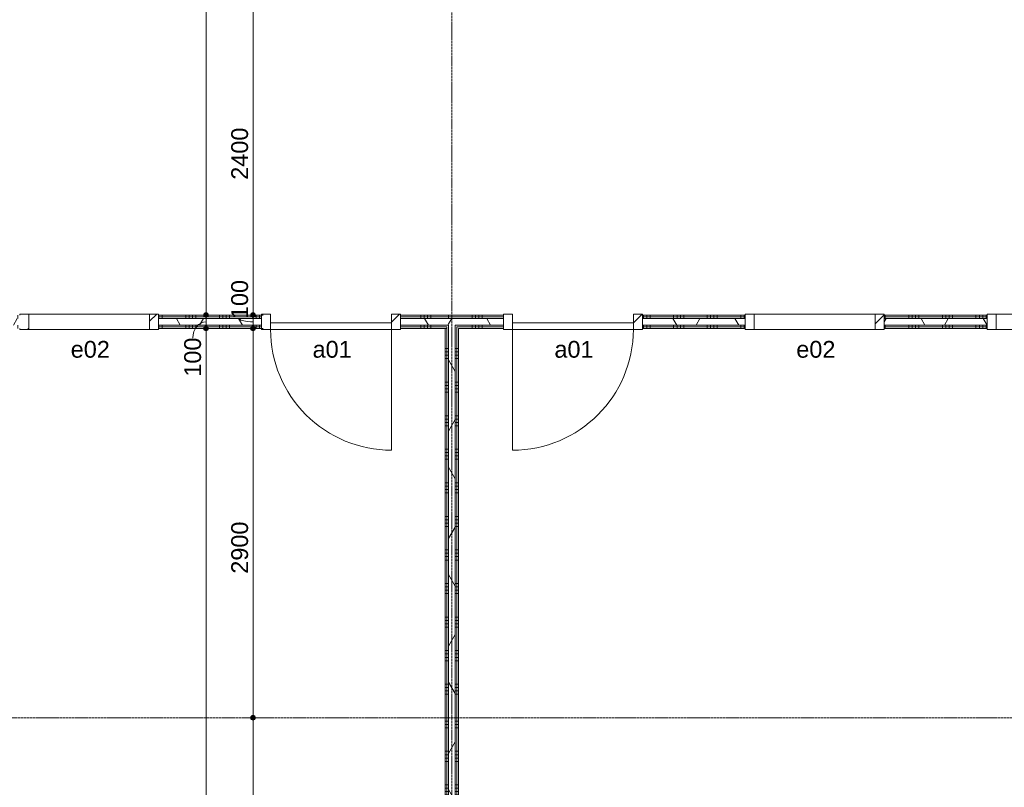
# Model space of a CAD drawing. Header units: millimetres. Extents: x 24475 to 74671, y -6152 to 32037.
# Tile 13 of 36: x 41943 to 49271, y 10282 to 16000. Entities that reach past the tile are written whole.
import ezdxf

# ---------------------------------------------------------------- set-up
doc = ezdxf.new("R2010")
doc.units = ezdxf.units.MM
doc.linetypes.add('stramien', pattern=[22.225, 12.7, -3.175, 3.175, -3.175])
doc.layers.add('00_Algemeen', color=7, linetype='Continuous', lineweight=9, true_color=0x00a600)
for name, color, linetype, lineweight in [('00_Algemeen-50', 7, 'Continuous', 9), ('22_Metselwerk', 7, 'Continuous', 18), ('30_Kozijnen-ramen-deuren', 7, 'Continuous', 9)]:
    doc.layers.add(name, color=color, linetype=linetype, lineweight=lineweight)
doc.styles.add('Arial_1', font='arial.ttf', dxfattribs={"height": 125})
doc.dimstyles.new('00_AEE_maatvoering_2_5mm', dxfattribs={"dimscale": 304.8, "dimtxt": 127.532425, "dimasz": 0.459318, "dimexe": 0.246063, "dimexo": 0.0625, "dimgap": 0, "dimtad": 1, "dimdec": 0, "dimzin": 0, "dimdsep": 46, "dimtxsty": 'Arial_1', "dimblk1": 'DOTSMALL', "dimblk2": 'DOTSMALL', "dimsah": 1, "dimcen": 0.09, "dimdle": 0.246063, "dimazin": 0, "dimtfac": 1, "dimtdec": 4, "dimtix": 1, "dimtmove": 0, "dimatfit": 3, "dimfxl": 0.246063, "dimfxlon": 1, "dimtvp": 1, "dimtolj": 1, "dimtzin": 0, "dimarcsym": 2})
doc.dimstyles.new('00_AEE_maatvoering_2_5mm_1', dxfattribs={"dimscale": 304.8, "dimtxt": 127.532425, "dimasz": 0.459318, "dimexe": 0.246063, "dimexo": 0.0625, "dimgap": 0, "dimtad": 1, "dimdec": 0, "dimzin": 0, "dimdsep": 46, "dimtxsty": 'Arial_1', "dimblk1": 'DOTSMALL', "dimblk2": 'DOTSMALL', "dimsah": 1, "dimcen": 0.09, "dimdle": 0.246063, "dimazin": 0, "dimtfac": 1, "dimtdec": 4, "dimtix": 1, "dimtmove": 1, "dimatfit": 3, "dimfxl": 0.246063, "dimfxlon": 1, "dimtvp": 1, "dimtolj": 1, "dimtzin": 0, "dimarcsym": 2})
doc.dimstyles.new('00_AEE_maatvoering_2_5mm_2', dxfattribs={"dimscale": 304.8, "dimtxt": 127.532425, "dimasz": 0.459318, "dimexe": 0.246063, "dimexo": 0.0625, "dimgap": 0, "dimtad": 1, "dimdec": 0, "dimzin": 0, "dimdsep": 46, "dimtxsty": 'Arial_1', "dimblk1": 'DOTSMALL', "dimblk2": 'DOTSMALL', "dimsah": 1, "dimcen": 0.09, "dimdle": 0.246063, "dimazin": 0, "dimtfac": 1, "dimtdec": 4, "dimtix": 1, "dimtmove": 2, "dimatfit": 3, "dimfxl": 0.246063, "dimfxlon": 1, "dimtvp": 1, "dimtolj": 1, "dimtzin": 0, "dimarcsym": 2})
pattern_1 = [(90, (53309.98, 13700), (-250, -8e-13), []), (90, (53334.98, 13700), (-250, -8e-13), []), (90, (53359.98, 13700), (-250, -8e-13), []), (90, (53384.98, 13700), (-250, -8e-13), [])]
pattern_2 = [(60, (-3440.02, 0), (-346.4102, 200), []), (120, (-3440.02, 0), (-346.4102, -200), [])]
pattern_3 = [(360, (45109.98, 9550), (3e-13, 250), []), (360, (45109.98, 9525), (3e-13, 250), []), (360, (45109.98, 9500), (3e-13, 250), []), (360, (45109.98, 9475), (3e-13, 250), [])]
pattern_4 = [(90, (42428.73, 13700), (-250, -9e-13), []), (90, (42453.73, 13700), (-250, -9e-13), []), (90, (42478.73, 13700), (-250, -9e-13), []), (90, (42503.73, 13700), (-250, -9e-13), [])]

# ---------------------------------------------------------------- blocks, each defined once
blk = doc.blocks.new('32_AEE_VO_FIX_Binnendeuren - D_900x2300_Dicht Paneel lariks-7963115-02 tweede verdieping - D')
at = {"layer": '30_Kozijnen-ramen-deuren', "true_color": 0xc0c0c0}
h = blk.add_hatch(dxfattribs=at)
h.set_pattern_fill('FP_32', color=9, style=0, pattern_type=2)
h.set_pattern_definition([(225, (47700, 13750), (106.066, -106.066), [])])
h.paths.add_polyline_path([(-517, 57), (-517, -57), (-450, -57), (-450, 57)])
h.paths.add_polyline_path([(517, 57), (450, 57), (450, -57), (517, -57), (517, 50)])
at = {"layer": '30_Kozijnen-ramen-deuren'}
for p, q in [((-450, 57), (-517, 57)), ((-517, 57), (-517, 50)), ((450, 57), (-450, 57)), ((-450, 57), (-450, 7)), ((-450, -57), (-450, 57)), ((-450, 7), (450, 7)), ((450, 7), (450, 57)), ((450, 57), (450, -57)), ((517, 57), (450, 57)), ((517, 50), (517, 57)), ((-517, -50), (-517, -57)), ((-517, -57), (-450, -57)), ((450, -57), (517, -57)), ((517, -57), (517, -50))]:
    blk.add_line(p, q, dxfattribs=at)
blk = doc.blocks.new('32_AEE_VO_FIX_Binnendeuren - D_900x2300_Dicht Paneel lariks-7963114-02 tweede verdieping - D')
at = {"layer": '30_Kozijnen-ramen-deuren', "true_color": 0xc0c0c0}
h = blk.add_hatch(dxfattribs=at)
h.set_pattern_fill('FP_33', color=9, style=0, pattern_type=2)
h.set_pattern_definition([(45, (-49500, -13750), (-106.066, 106.066), [])])
h.paths.add_polyline_path([(-517, -57), (-450, -57), (-450, 57), (-517, 57), (-517, -50)])
h.paths.add_polyline_path([(517, -57), (517, 57), (450, 57), (450, -57)])
at = {"layer": '30_Kozijnen-ramen-deuren'}
for p, q in [((-517, 57), (-450, 57)), ((-517, 50), (-517, 57)), ((-450, 57), (-450, -57)), ((450, 57), (517, 57)), ((450, -57), (450, 57)), ((517, 57), (517, 50)), ((-517, -57), (-517, -50)), ((-450, -57), (-517, -57)), ((-450, -7), (450, -7)), ((-450, -57), (-450, -7)), ((450, -57), (-450, -57)), ((450, -7), (450, -57)), ((517, -57), (450, -57)), ((517, -50), (517, -57))]:
    blk.add_line(p, q, dxfattribs=at)
blk = doc.blocks.new('32_AEE_VO_FIX_Binnenramen - R_b1034xh2367_Vast lariks-V10-02 tweede verdieping - D')
at = {"layer": '30_Kozijnen-ramen-deuren', "true_color": 0xc0c0c0}
h = blk.add_hatch(dxfattribs=at)
h.set_pattern_fill('FP_49', color=9, style=0, pattern_type=2)
h.set_pattern_definition([(225, (53100, 13750), (106.066, -106.066), [])])
h.paths.add_polyline_path([(-517, 57), (-517, -57), (-450, -57), (-450, 57)])
h.paths.add_polyline_path([(450, 57), (450, -57), (517, -57), (517, 57)])
at = {"layer": '30_Kozijnen-ramen-deuren'}
for p, q in [((-450, 57), (-517, 57)), ((-517, 57), (-517, 50)), ((-450, -57), (-450, 57)), ((-450, 57), (450, 57)), ((517, 57), (450, 57)), ((450, 57), (450, -57)), ((517, 50), (517, 57)), ((-517, -50), (-517, -57)), ((-517, -57), (-450, -57)), ((-450, -57), (450, -57)), ((450, -57), (517, -57)), ((517, -57), (517, -50))]:
    blk.add_line(p, q, dxfattribs=at)
blk = doc.blocks.new('32_AEE_VO_FIX_Binnenramen - R_b1034xh2367_Vast lariks dicht-V11-02 tweede verdieping - D')
at = {"layer": '30_Kozijnen-ramen-deuren', "true_color": 0xc0c0c0}
h = blk.add_hatch(dxfattribs=at)
h.set_pattern_fill('FP_50', color=9, style=0, pattern_type=2)
h.set_pattern_definition([(45, (-51300, -13750), (-106.066, 106.066), [])])
h.paths.add_polyline_path([(517, -57), (517, 57), (450, 57), (450, -57)])
h.paths.add_polyline_path([(-517, -57), (-450, -57), (-450, 57), (-517, 57), (-517, -50)])
at = {"layer": '30_Kozijnen-ramen-deuren'}
for p, q in [((-517, 57), (-450, 57)), ((-517, 50), (-517, 57)), ((-450, 57), (-450, -57)), ((-450, 57), (450, 57)), ((450, 57), (517, 57)), ((450, -57), (450, 57)), ((517, 57), (517, 50)), ((-517, -57), (-517, -50)), ((-450, -57), (-517, -57)), ((-450, -57), (450, -57)), ((517, -57), (450, -57)), ((517, -50), (517, -57))]:
    blk.add_line(p, q, dxfattribs=at)
blk = doc.blocks.new('32_AEE_VO_FIX_Binnenramen - R_b1034xh2367_Vast lariks dicht-V13-02 tweede verdieping - D')
at = {"layer": '30_Kozijnen-ramen-deuren', "true_color": 0xc0c0c0}
h = blk.add_hatch(dxfattribs=at)
h.set_pattern_fill('FP_52', color=9, style=0, pattern_type=2)
h.set_pattern_definition([(225, (45900, 13750), (106.066, -106.066), [])])
h.paths.add_polyline_path([(-450, 57), (-517, 57), (-517, -57), (-450, -57), (-450, 50)])
h.paths.add_polyline_path([(450, 57), (450, -57), (517, -57), (517, 57)])
at = {"layer": '30_Kozijnen-ramen-deuren'}
for p, q in [((-450, 57), (-517, 57)), ((-517, 57), (-517, 50)), ((-450, -57), (-450, 57)), ((-450, 57), (450, 57)), ((517, 57), (450, 57)), ((450, 57), (450, -57)), ((517, 50), (517, 57)), ((-517, -50), (-517, -57)), ((-517, -57), (-450, -57)), ((-450, -57), (450, -57)), ((450, -57), (517, -57)), ((517, -57), (517, -50))]:
    blk.add_line(p, q, dxfattribs=at)
blk = doc.blocks.new('30_AEE_VO_draairichting - 30_AEE_VO_draairichting-8193168-02 tweede verdieping - D')
at = {"layer": '30_Kozijnen-ramen-deuren'}
blk.add_line((-450, -900), (-450, 0), dxfattribs=at)
blk.add_arc((-450, 0), 900, 270, 0, dxfattribs=at)
blk = doc.blocks.new('30_AEE_VO_draairichting - 30_AEE_VO_draairichting-8193140-02 tweede verdieping - D')
at = {"layer": '30_Kozijnen-ramen-deuren'}
blk.add_line((-450, 900), (-450, 0), dxfattribs=at)
blk.add_arc((-450, 0), 900, 360, 90, dxfattribs=at)
blk = doc.blocks.new('DIMBLOCK129-02 tweede verdieping - D')
at = {"layer": '00_Algemeen-50', "transparency": 16777216}
h = blk.add_hatch(color=256, dxfattribs=at)
edge = h.paths.add_edge_path()
edge.add_arc((43329.6, 13700), 17.5, 0, 360)
h = blk.add_hatch(color=256, dxfattribs=at)
edge = h.paths.add_edge_path()
edge.add_arc((43329.6, 5270), 17.5, 0, 360)
for p, q in [((43329.6, 13700), (43254.6, 13700)), ((43329.6, 5195), (43329.6, 13700)), ((43329.6, 13700), (43404.6, 13700)), ((43329.6, 5270), (43254.6, 5270)), ((43329.6, 5270), (43404.6, 5270))]:
    blk.add_line(p, q, dxfattribs=at)
for centre in [(43329.6, 13700), (43329.6, 5270)]:
    blk.add_circle(centre, 17.5, dxfattribs=at)
at = {"layer": '00_Algemeen-50', "color": 0, "transparency": 16777216, "insert": (43167.4, 9292.7), "char_height": 125, "width": 461.471, "attachment_point": 1, "rotation": 90, "line_spacing_factor": 0.941778, "style": 'Arial_1'}
blk.add_mtext('8430', dxfattribs=at)
blk = doc.blocks.new('_DotSmall')
at = {"color": 0, "linetype": 'ByBlock', "const_width": 0.5}
blk.add_lwpolyline([(-0.0625, 0, 1), (0.0625, 0, 1)], format="xyb", close=True, dxfattribs=at)
blk = doc.blocks.new('DIMBLOCK130-02 tweede verdieping - D')
at = {"layer": '00_Algemeen-50', "transparency": 16777216}
h = blk.add_hatch(color=256, dxfattribs=at)
edge = h.paths.add_edge_path()
edge.add_arc((43329.6, 13800), 17.5, 0, 360)
h = blk.add_hatch(color=256, dxfattribs=at)
edge = h.paths.add_edge_path()
edge.add_arc((43329.6, 13700), 17.5, 0, 360)
for p, q in [((43329.6, 13800), (43254.6, 13800)), ((43329.6, 13700), (43329.6, 13800)), ((43329.6, 13800), (43404.6, 13800)), ((43329.6, 13700), (43254.6, 13700)), ((43329.6, 13700), (43404.6, 13700))]:
    blk.add_line(p, q, dxfattribs=at)
for centre in [(43329.6, 13800), (43329.6, 13700)]:
    blk.add_circle(centre, 17.5, dxfattribs=at)
blk.add_ellipse((43329.6, 13629.2), major_axis=(0, 120.8), ratio=0.812193, start_param=0, end_param=1.570796, dxfattribs=at)
at = {"layer": '00_Algemeen-50', "color": 0, "transparency": 16777216, "insert": (43167.4, 13340.8), "char_height": 125, "width": 346.103, "attachment_point": 1, "rotation": 90, "line_spacing_factor": 0.941778, "style": 'Arial_1'}
blk.add_mtext('100', dxfattribs=at)
blk = doc.blocks.new('DIMBLOCK131-02 tweede verdieping - D')
at = {"layer": '00_Algemeen-50', "transparency": 16777216}
h = blk.add_hatch(color=256, dxfattribs=at)
edge = h.paths.add_edge_path()
edge.add_arc((43329.6, 21550), 17.5, 0, 360)
h = blk.add_hatch(color=256, dxfattribs=at)
edge = h.paths.add_edge_path()
edge.add_arc((43329.6, 13800), 17.5, 0, 360)
for p, q in [((43329.6, 21550), (43254.6, 21550)), ((43329.6, 13800), (43329.6, 21550)), ((43329.6, 21550), (43404.6, 21550)), ((43329.6, 13800), (43254.6, 13800)), ((43329.6, 13800), (43404.6, 13800))]:
    blk.add_line(p, q, dxfattribs=at)
for centre in [(43329.6, 21550), (43329.6, 13800)]:
    blk.add_circle(centre, 17.5, dxfattribs=at)
at = {"layer": '00_Algemeen-50', "color": 0, "transparency": 16777216, "insert": (43167.4, 17482.7), "char_height": 125, "width": 461.471, "attachment_point": 1, "rotation": 90, "line_spacing_factor": 0.941778, "style": 'Arial_1'}
blk.add_mtext('7750', dxfattribs=at)
blk = doc.blocks.new('DIMBLOCK135-02 tweede verdieping - D')
at = {"layer": '00_Algemeen-50', "transparency": 16777216}
h = blk.add_hatch(color=256, dxfattribs=at)
edge = h.paths.add_edge_path()
edge.add_arc((43679.6, 10800), 17.5, 0, 360)
h = blk.add_hatch(color=256, dxfattribs=at)
edge = h.paths.add_edge_path()
edge.add_arc((43679.6, 5400), 17.5, 0, 360)
for p, q in [((43679.6, 10800), (43604.6, 10800)), ((43679.6, 5400), (43679.6, 10800)), ((43679.6, 10800), (43754.6, 10800)), ((43679.6, 5400), (43604.6, 5400)), ((43679.6, 5400), (43754.6, 5400))]:
    blk.add_line(p, q, dxfattribs=at)
for centre in [(43679.6, 10800), (43679.6, 5400)]:
    blk.add_circle(centre, 17.5, dxfattribs=at)
at = {"layer": '00_Algemeen-50', "color": 0, "transparency": 16777216, "insert": (43517.4, 7907.7), "char_height": 125, "width": 461.471, "attachment_point": 1, "rotation": 90, "line_spacing_factor": 0.941778, "style": 'Arial_1'}
blk.add_mtext('5400', dxfattribs=at)
blk = doc.blocks.new('DIMBLOCK136-02 tweede verdieping - D')
at = {"layer": '00_Algemeen-50', "transparency": 16777216}
h = blk.add_hatch(color=256, dxfattribs=at)
edge = h.paths.add_edge_path()
edge.add_arc((43679.6, 13700), 17.5, 0, 360)
h = blk.add_hatch(color=256, dxfattribs=at)
edge = h.paths.add_edge_path()
edge.add_arc((43679.6, 10800), 17.5, 0, 360)
for p, q in [((43679.6, 13700), (43604.6, 13700)), ((43679.6, 10800), (43679.6, 13700)), ((43679.6, 13700), (43754.6, 13700)), ((43679.6, 10800), (43604.6, 10800)), ((43679.6, 10800), (43754.6, 10800))]:
    blk.add_line(p, q, dxfattribs=at)
for centre in [(43679.6, 13700), (43679.6, 10800)]:
    blk.add_circle(centre, 17.5, dxfattribs=at)
at = {"layer": '00_Algemeen-50', "color": 0, "transparency": 16777216, "insert": (43517.4, 11873.2), "char_height": 125, "width": 461.471, "attachment_point": 1, "rotation": 90, "line_spacing_factor": 0.941778, "style": 'Arial_1'}
blk.add_mtext('2900', dxfattribs=at)
blk = doc.blocks.new('DIMBLOCK137-02 tweede verdieping - D')
at = {"layer": '00_Algemeen-50', "transparency": 16777216}
h = blk.add_hatch(color=256, dxfattribs=at)
edge = h.paths.add_edge_path()
edge.add_arc((43679.6, 13800), 17.5, 0, 360)
h = blk.add_hatch(color=256, dxfattribs=at)
edge = h.paths.add_edge_path()
edge.add_arc((43679.6, 13700), 17.5, 0, 360)
for p, q in [((43679.6, 13800), (43604.6, 13800)), ((43679.6, 13700), (43679.6, 13800)), ((43679.6, 13800), (43754.6, 13800)), ((43679.6, 13700), (43604.6, 13700)), ((43679.6, 13700), (43754.6, 13700))]:
    blk.add_line(p, q, dxfattribs=at)
for centre in [(43679.6, 13800), (43679.6, 13700)]:
    blk.add_circle(centre, 17.5, dxfattribs=at)
blk.add_ellipse((43679.6, 13769.7), major_axis=(98.1, 0), ratio=0.201016, start_param=3.141593, end_param=4.712389, dxfattribs=at)
at = {"layer": '00_Algemeen-50', "color": 0, "transparency": 16777216, "insert": (43517.4, 13769.7), "char_height": 125, "width": 346.103, "attachment_point": 1, "rotation": 90, "line_spacing_factor": 0.941778, "style": 'Arial_1'}
blk.add_mtext('100', dxfattribs=at)
blk = doc.blocks.new('DIMBLOCK138-02 tweede verdieping - D')
at = {"layer": '00_Algemeen-50', "transparency": 16777216}
h = blk.add_hatch(color=256, dxfattribs=at)
edge = h.paths.add_edge_path()
edge.add_arc((43679.6, 16200), 17.5, 0, 360)
h = blk.add_hatch(color=256, dxfattribs=at)
edge = h.paths.add_edge_path()
edge.add_arc((43679.6, 13800), 17.5, 0, 360)
for p, q in [((43679.6, 16200), (43604.6, 16200)), ((43679.6, 13800), (43679.6, 16200)), ((43679.6, 16200), (43754.6, 16200)), ((43679.6, 13800), (43604.6, 13800)), ((43679.6, 13800), (43754.6, 13800))]:
    blk.add_line(p, q, dxfattribs=at)
for centre in [(43679.6, 16200), (43679.6, 13800)]:
    blk.add_circle(centre, 17.5, dxfattribs=at)
at = {"layer": '00_Algemeen-50', "color": 0, "transparency": 16777216, "insert": (43517.4, 14807.7), "char_height": 125, "width": 461.471, "attachment_point": 1, "rotation": 90, "line_spacing_factor": 0.941778, "style": 'Arial_1'}
blk.add_mtext('2400', dxfattribs=at)

msp = doc.modelspace()

# ---------------------------------------------------------------- hatches: boundary and pattern name
at = {"layer": '22_Metselwerk', "lineweight": 9}
h = msp.add_hatch(dxfattribs=at)
h.set_pattern_fill('FP_27', color=256, angle=90, style=0, pattern_type=2)
h.set_pattern_definition(pattern_4)
h.paths.add_polyline_path([(44777, 13787.5), (45122.5, 13787.5), (45122.5, 13800), (44777, 13800)])
h.paths.add_polyline_path([(42977, 13787.5), (43743, 13787.5), (43743, 13800), (42977, 13800)])
h.paths.add_polyline_path([(41943, 13787.5), (41943, 13800), (41177, 13800), (41177, 13787.5), (41198.3, 13787.5)])
h.paths.add_polyline_path([(40143, 13787.5), (40143, 13800), (39572.5, 13800), (39572.5, 13787.5), (39874.4, 13787.5)])
h = msp.add_hatch(dxfattribs=at)
h.set_pattern_fill('FP_27', color=256, angle=90, style=0, pattern_type=2)
h.set_pattern_definition(pattern_4)
h.paths.add_polyline_path([(44777, 13775), (45122.5, 13775), (45122.5, 13787.5), (44777, 13787.5)])
h.paths.add_polyline_path([(43743, 13775), (43743, 13787.5), (42977, 13787.5), (42977, 13775)])
h.paths.add_polyline_path([(41943, 13775), (41943, 13787.5), (41177, 13787.5), (41177, 13775), (41198.3, 13775)])
h.paths.add_polyline_path([(40143, 13775), (40143, 13787.5), (39572.5, 13787.5), (39572.5, 13775), (39874.4, 13775)])
h = msp.add_hatch(dxfattribs=at)
h.set_pattern_fill('FP_15', color=256, angle=90, style=0, pattern_type=2)
h.set_pattern_definition(pattern_1)
h.paths.add_polyline_path([(61221, 13787.5), (61310, 13787.5), (61310, 13800), (60977, 13800), (60977, 13787.5), (61055.5, 13787.5)])
h.paths.add_polyline_path([(59177, 13787.5), (59943, 13787.5), (59943, 13800), (59177, 13800), (59177, 13793.3)])
h.paths.add_polyline_path([(58143, 13787.5), (58143, 13800), (57377, 13800), (57377, 13787.5)])
h.paths.add_polyline_path([(56343, 13787.5), (56343, 13800), (55577, 13800), (55577, 13787.5), (56091.2, 13787.5)])
h.paths.add_polyline_path([(54543, 13787.5), (54543, 13800), (53777, 13800), (53777, 13787.5), (54436.4, 13787.5)])
h.paths.add_polyline_path([(50943, 13787.5), (50943, 13800), (50177, 13800), (50177, 13787.5), (50795.9, 13787.5)])
h.paths.add_polyline_path([(52743, 13787.5), (52743, 13800), (51977, 13800), (51977, 13787.5)])
h.paths.add_polyline_path([(48377, 13787.5), (49143, 13787.5), (49143, 13800), (48377, 13800)])
h.paths.add_polyline_path([(46577, 13787.5), (47343, 13787.5), (47343, 13800), (46577, 13800)])
h.paths.add_polyline_path([(45543, 13787.5), (45543, 13800), (45122.5, 13800), (45122.5, 13787.5), (45169.7, 13787.5)])
h = msp.add_hatch(dxfattribs=at)
h.set_pattern_fill('FP_15', color=256, angle=90, style=0, pattern_type=2)
h.set_pattern_definition(pattern_1)
h.paths.add_polyline_path([(61322.5, 13775), (61322.5, 13787.5), (60977, 13787.5), (60977, 13775), (61310, 13775)])
h.paths.add_polyline_path([(59943, 13775), (59943, 13787.5), (59177, 13787.5), (59177, 13775), (59731.7, 13775)])
h.paths.add_polyline_path([(58143, 13775), (58143, 13787.5), (57377, 13787.5), (57377, 13775)])
h.paths.add_polyline_path([(56343, 13775), (56343, 13787.5), (55577, 13787.5), (55577, 13775), (56091.2, 13775)])
h.paths.add_polyline_path([(54543, 13775), (54543, 13787.5), (53777, 13787.5), (53777, 13775), (54436.4, 13775)])
h.paths.add_polyline_path([(51977, 13775), (52743, 13775), (52743, 13787.5), (51977, 13787.5)])
h.paths.add_polyline_path([(50465, 13775), (50943, 13775), (50943, 13787.5), (50177, 13787.5), (50177, 13775)])
h.paths.add_polyline_path([(49143, 13775), (49143, 13787.5), (48377, 13787.5), (48377, 13775), (49141.2, 13775)])
h.paths.add_polyline_path([(47343, 13775), (47343, 13787.5), (46577, 13787.5), (46577, 13775)])
h.paths.add_polyline_path([(45122.5, 13775), (45543, 13775), (45543, 13787.5), (45122.5, 13787.5)])
h = msp.add_hatch(dxfattribs=at)
h.set_pattern_fill('FP_11', color=256, angle=60, style=0, pattern_type=2)
h.set_pattern_definition(pattern_2)
h.paths.add_polyline_path([(45110, 13725), (45135, 13725), (45135, 13775), (44777, 13775), (44777, 13725)])
h.paths.add_polyline_path([(43743, 13725), (43743, 13775), (42977, 13775), (42977, 13725)])
h.paths.add_polyline_path([(41177, 13725), (41943, 13725), (41943, 13775), (41177, 13775)])
h.paths.add_polyline_path([(39572.5, 13725), (40143, 13725), (40143, 13775), (39572.5, 13775)])
h = msp.add_hatch(dxfattribs=at)
h.set_pattern_fill('FP_27', color=256, angle=90, style=0, pattern_type=2)
h.set_pattern_definition(pattern_4)
h.paths.add_polyline_path([(44777, 13712.5), (45122.5, 13712.5), (45122.5, 13725), (44777, 13725)])
h.paths.add_polyline_path([(43743, 13712.5), (43743, 13725), (42977, 13725), (42977, 13712.5)])
h.paths.add_polyline_path([(41177, 13712.5), (41943, 13712.5), (41943, 13725), (41177, 13725)])
h.paths.add_polyline_path([(39709, 13712.5), (40143, 13712.5), (40143, 13725), (39702.5, 13725), (39702.5, 13712.5)])
h.paths.add_polyline_path([(39647.5, 13712.5), (39672.5, 13712.5), (39672.5, 13725), (39647.5, 13725)])
h = msp.add_hatch(dxfattribs=at)
h.set_pattern_fill('FP_27', color=256, angle=90, style=0, pattern_type=2)
h.set_pattern_definition(pattern_4)
h.paths.add_polyline_path([(45122.5, 13700), (45122.5, 13712.5), (44777, 13712.5), (44777, 13700), (45110, 13700)])
h.paths.add_polyline_path([(43743, 13700), (43743, 13712.5), (42977, 13712.5), (42977, 13700)])
h.paths.add_polyline_path([(41943, 13700), (41943, 13712.5), (41177, 13712.5), (41177, 13700), (41198.3, 13700)])
h.paths.add_polyline_path([(40143, 13700), (40143, 13712.5), (39702.5, 13712.5), (39702.5, 13700), (39874.4, 13700)])
h.paths.add_polyline_path([(39647.5, 13700), (39672.5, 13700), (39672.5, 13712.5), (39647.5, 13712.5)])
h = msp.add_hatch(dxfattribs=at)
h.set_pattern_fill('FP_16', color=256, angle=90, style=0, pattern_type=2)
h.set_pattern_definition(pattern_3)
h.paths.add_polyline_path([(45135, 5600), (45135, 13725), (45122.5, 13725), (45122.5, 5600)])
h = msp.add_hatch(dxfattribs=at)
h.set_pattern_fill('FP_11', color=256, angle=60, style=0, pattern_type=2)
h.set_pattern_definition(pattern_2)
h.paths.add_polyline_path([(61280, 13725), (61335, 13725), (61335, 13775), (60977, 13775), (60977, 13725), (61221, 13725)])
h.paths.add_polyline_path([(59731.7, 13725), (59943, 13725), (59943, 13775), (59177, 13775), (59177, 13725)])
h.paths.add_polyline_path([(57377, 13725), (58143, 13725), (58143, 13775), (57377, 13775)])
h.paths.add_polyline_path([(56091.2, 13725), (56343, 13725), (56343, 13775), (55577, 13775), (55577, 13725), (55985, 13725)])
h.paths.add_polyline_path([(54436.4, 13725), (54543, 13725), (54543, 13775), (53777, 13775), (53777, 13725)])
h.paths.add_polyline_path([(52743, 13725), (52743, 13775), (51977, 13775), (51977, 13725)])
h.paths.add_polyline_path([(50480, 13725), (50943, 13725), (50943, 13775), (50177, 13775), (50177, 13725), (50465, 13725)])
h.paths.add_polyline_path([(49141.2, 13725), (49143, 13725), (49143, 13775), (48377, 13775), (48377, 13725)])
h.paths.add_polyline_path([(47343, 13725), (47343, 13775), (46577, 13775), (46577, 13725)])
h.paths.add_polyline_path([(45185, 13725), (45543, 13725), (45543, 13775), (45135, 13775), (45135, 13725), (45169.7, 13725)])
h = msp.add_hatch(dxfattribs=at)
h.set_pattern_fill('FP_11', color=256, angle=60, style=0, pattern_type=2)
h.set_pattern_definition(pattern_2)
h.paths.add_polyline_path([(45135, 5600), (45185, 5600), (45185, 13725), (45135, 13725), (45135, 9815.3)])
h = msp.add_hatch(dxfattribs=at)
h.set_pattern_fill('FP_15', color=256, angle=90, style=0, pattern_type=2)
h.set_pattern_definition(pattern_1)
h.paths.add_polyline_path([(61055.5, 13712.5), (61280, 13712.5), (61280, 13725), (60977, 13725), (60977, 13712.5)])
h.paths.add_polyline_path([(61335, 13712.5), (61335, 13725), (61310, 13725), (61310, 13712.5)])
h.paths.add_polyline_path([(59943, 13712.5), (59943, 13725), (59177, 13725), (59177, 13712.5), (59731.7, 13712.5)])
h.paths.add_polyline_path([(58143, 13712.5), (58143, 13725), (57377, 13725), (57377, 13712.5)])
h.paths.add_polyline_path([(55985, 13712.5), (56343, 13712.5), (56343, 13725), (55985, 13725)])
h.paths.add_polyline_path([(55910, 13712.5), (55935, 13712.5), (55935, 13725), (55910, 13725)])
h.paths.add_polyline_path([(55577, 13712.5), (55880, 13712.5), (55880, 13725), (55577, 13725)])
h.paths.add_polyline_path([(54543, 13712.5), (54543, 13725), (53777, 13725), (53777, 13712.5), (54436.4, 13712.5)])
h.paths.add_polyline_path([(52743, 13712.5), (52743, 13725), (51977, 13725), (51977, 13712.5)])
h.paths.add_polyline_path([(50943, 13712.5), (50943, 13725), (50585, 13725), (50585, 13712.5), (50795.9, 13712.5)])
h.paths.add_polyline_path([(50465, 13712.5), (50480, 13712.5), (50480, 13725), (50177, 13725), (50177, 13712.5)])
h.paths.add_polyline_path([(50535, 13712.5), (50535, 13725), (50510, 13725), (50510, 13712.5)])
h.paths.add_polyline_path([(49141.2, 13712.5), (49143, 13712.5), (49143, 13725), (48377, 13725), (48377, 13712.5)])
h.paths.add_polyline_path([(47343, 13712.5), (47343, 13725), (46577, 13725), (46577, 13712.5)])
h.paths.add_polyline_path([(45543, 13712.5), (45543, 13725), (45185, 13725), (45185, 13712.5), (45197.5, 13712.5)])
h = msp.add_hatch(dxfattribs=at)
h.set_pattern_fill('FP_16', color=256, angle=90, style=0, pattern_type=2)
h.set_pattern_definition(pattern_3)
h.paths.add_polyline_path([(45197.5, 5600), (45197.5, 13712.5), (45185, 13712.5), (45185, 5600)])
h = msp.add_hatch(dxfattribs=at)
h.set_pattern_fill('FP_15', color=256, angle=90, style=0, pattern_type=2)
h.set_pattern_definition(pattern_1)
h.paths.add_polyline_path([(61280, 13700), (61280, 13712.5), (60977, 13712.5), (60977, 13700), (61270, 13700)])
h.paths.add_polyline_path([(61310, 13700), (61335, 13700), (61335, 13712.5), (61310, 13712.5)])
h.paths.add_polyline_path([(59177, 13700), (59943, 13700), (59943, 13712.5), (59177, 13712.5)])
h.paths.add_polyline_path([(58143, 13700), (58143, 13712.5), (57377, 13712.5), (57377, 13700)])
h.paths.add_polyline_path([(55935, 13700), (55935, 13712.5), (55910, 13712.5), (55910, 13700), (55922.5, 13700)])
h.paths.add_polyline_path([(55880, 13700), (55880, 13712.5), (55577, 13712.5), (55577, 13700), (55870, 13700)])
h.paths.add_polyline_path([(56343, 13700), (56343, 13712.5), (55997.5, 13712.5), (55997.5, 13700), (56091.2, 13700)])
h.paths.add_polyline_path([(53777, 13700), (54543, 13700), (54543, 13712.5), (53777, 13712.5)])
h.paths.add_polyline_path([(52743, 13700), (52743, 13712.5), (51977, 13712.5), (51977, 13700)])
h.paths.add_polyline_path([(50597.5, 13700), (50943, 13700), (50943, 13712.5), (50597.5, 13712.5)])
h.paths.add_polyline_path([(50465, 13700), (50480, 13700), (50480, 13712.5), (50177, 13712.5), (50177, 13700)])
h.paths.add_polyline_path([(50510, 13700), (50535, 13700), (50535, 13712.5), (50510, 13712.5)])
h.paths.add_polyline_path([(49143, 13700), (49143, 13712.5), (48377, 13712.5), (48377, 13700), (49141.2, 13700)])
h.paths.add_polyline_path([(47343, 13700), (47343, 13712.5), (46577, 13712.5), (46577, 13700)])
h.paths.add_polyline_path([(45210, 13700), (45543, 13700), (45543, 13712.5), (45197.5, 13712.5), (45197.5, 13700)])
h = msp.add_hatch(dxfattribs=at)
h.set_pattern_fill('FP_16', color=256, angle=90, style=0, pattern_type=2)
h.set_pattern_definition(pattern_3)
h.paths.add_polyline_path([(45122.5, 5600), (45122.5, 13700), (45110, 13700), (45110, 5600)])
h = msp.add_hatch(dxfattribs=at)
h.set_pattern_fill('FP_16', color=256, angle=90, style=0, pattern_type=2)
h.set_pattern_definition(pattern_3)
h.paths.add_polyline_path([(45210, 5600), (45210, 13700), (45197.5, 13700), (45197.5, 5600)])

# ---------------------------------------------------------------- linework, layer by layer
at = {"layer": '00_Algemeen', "color": 150, "linetype": 'stramien', "true_color": 0x0080ff}
for p, q in [((45160, -4950.1), (45160, 31736.6)), ((74371.4, 10800), (25788, 10800))]:
    msp.add_line(p, q, dxfattribs=at)
at = {"layer": '22_Metselwerk', "lineweight": 9}
for p, q in [((43743, 13800), (42977, 13800)), ((42977, 13800), (42977, 13775)), ((42977, 13787.5), (43743, 13787.5)), ((43743, 13775), (43743, 13800)), ((45543, 13800), (44777, 13800)), ((44777, 13800), (44777, 13775)), ((44777, 13787.5), (45543, 13787.5)), ((45543, 13775), (45543, 13800)), ((47343, 13800), (46577, 13800)), ((46577, 13800), (46577, 13775)), ((46577, 13787.5), (47343, 13787.5)), ((47343, 13775), (47343, 13800)), ((49143, 13800), (48377, 13800)), ((48377, 13800), (48377, 13775)), ((48377, 13787.5), (49143, 13787.5)), ((49143, 13775), (49143, 13800)), ((42977, 13725), (42977, 13700)), ((42977, 13712.5), (43743, 13712.5)), ((43743, 13700), (43743, 13725)), ((44777, 13725), (44777, 13700)), ((44777, 13712.5), (45122.5, 13712.5)), ((45122.5, 13712.5), (45122.5, 5600)), ((45197.5, 13712.5), (45543, 13712.5)), ((45197.5, 13712.5), (45197.5, 5600)), ((45543, 13700), (45543, 13725)), ((46577, 13725), (46577, 13700)), ((46577, 13712.5), (47343, 13712.5)), ((47343, 13700), (47343, 13725)), ((48377, 13725), (48377, 13700)), ((48377, 13712.5), (49143, 13712.5)), ((49143, 13700), (49143, 13725)), ((42977, 13700), (43743, 13700)), ((44777, 13700), (45122.5, 13700)), ((45110, 13700), (45110, 5600)), ((45210, 13700), (45543, 13700)), ((45210, 5600), (45210, 13700)), ((46577, 13700), (47343, 13700)), ((48377, 13700), (49143, 13700))]:
    msp.add_line(p, q, dxfattribs=at)
at = {"layer": '22_Metselwerk'}
for p, q in [((42977, 13775), (42977, 13725)), ((42977, 13775), (43743, 13775)), ((42977, 13725), (43743, 13725)), ((43743, 13725), (43743, 13775)), ((44777, 13775), (45543, 13775)), ((44777, 13775), (44777, 13725)), ((44777, 13725), (45135, 13725)), ((45135, 13725), (45135, 5600)), ((45185, 13725), (45543, 13725)), ((45185, 13725), (45185, 5600)), ((45543, 13725), (45543, 13775)), ((46577, 13775), (46577, 13725)), ((46577, 13775), (47343, 13775)), ((46577, 13725), (47343, 13725)), ((47343, 13725), (47343, 13775)), ((48377, 13775), (48377, 13725)), ((48377, 13775), (49143, 13775)), ((48377, 13725), (49143, 13725)), ((49143, 13725), (49143, 13775))]:
    msp.add_line(p, q, dxfattribs=at)

# ---------------------------------------------------------------- block references
at = {"layer": '30_Kozijnen-ramen-deuren', "rotation": 180}
for name, p in [('32_AEE_VO_FIX_Binnenramen - R_b1034xh2367_Vast lariks dicht-V13-02 tweede verdieping - D', (42460, 13750)), ('32_AEE_VO_FIX_Binnendeuren - D_900x2300_Dicht Paneel lariks-7963115-02 tweede verdieping - D', (44260, 13750)), ('32_AEE_VO_FIX_Binnenramen - R_b1034xh2367_Vast lariks-V10-02 tweede verdieping - D', (49660, 13750)), ('30_AEE_VO_draairichting - 30_AEE_VO_draairichting-8193140-02 tweede verdieping - D', (44260, 13693))]:
    msp.add_blockref(name, p, dxfattribs=at)
at = {"layer": '30_Kozijnen-ramen-deuren'}
for name, p in [('32_AEE_VO_FIX_Binnendeuren - D_900x2300_Dicht Paneel lariks-7963114-02 tweede verdieping - D', (46060, 13750)), ('32_AEE_VO_FIX_Binnenramen - R_b1034xh2367_Vast lariks dicht-V11-02 tweede verdieping - D', (47860, 13750)), ('30_AEE_VO_draairichting - 30_AEE_VO_draairichting-8193168-02 tweede verdieping - D', (46060, 13693))]:
    msp.add_blockref(name, p, dxfattribs=at)

# ---------------------------------------------------------------- texts
at = {"layer": '00_Algemeen', "color": 7, "char_height": 125, "width": 348.734, "attachment_point": 1, "style": 'Arial_1'}
for insert in [(44122.7, 13607.1), (45922.7, 13607.1)]:
    msp.add_mtext('a01', dxfattribs=dict(at, insert=insert))
at = {"layer": '30_Kozijnen-ramen-deuren', "char_height": 125, "width": 348.734, "attachment_point": 1, "style": 'Arial_1'}
for insert in [(42322.7, 13607.1), (47722.7, 13607.1)]:
    msp.add_mtext('e02', dxfattribs=dict(at, insert=insert))

# ---------------------------------------------------------------- dimensions: what is measured, and where the dimension line sits
at = {"layer": '00_Algemeen', "color": 7}
for base, p1, p2, override, picture, middle in [((43329.6, 21550), (43254.6, 13800), (43254.6, 21550), {"dimpost": '<>', "dimfxl": 7750}, 'DIMBLOCK131-02 tweede verdieping - D', (43265.8, 17675)), ((43679.6, 16200), (43604.6, 13800), (43604.6, 16200), {"dimpost": '<>', "dimfxl": 2400.000001}, 'DIMBLOCK138-02 tweede verdieping - D', (43615.8, 15000)), ((43329.6, 13700), (43254.6, 5270), (43254.6, 13700), {"dimpost": '<>', "dimfxl": 8430}, 'DIMBLOCK129-02 tweede verdieping - D', (43265.8, 9485)), ((43679.6, 10800), (43604.6, 5400), (43604.6, 10800), {"dimpost": '<>', "dimfxl": 5400}, 'DIMBLOCK135-02 tweede verdieping - D', (43615.8, 8100))]:
    dim = msp.add_linear_dim(base=base, p1=p1, p2=p2, angle=90, dimstyle='00_AEE_maatvoering_2_5mm', override=override, dxfattribs=at)
    dim.commit()
    dim.dimension.update_dxf_attribs({"geometry": picture, "text_midpoint": middle})
for base, p1, p2, dimstyle, override, picture, middle in [((43679.6, 13800), (43604.6, 13700), (43604.6, 13800), '00_AEE_maatvoering_2_5mm_1', {"dimpost": '<>', "dimfxl": 100}, 'DIMBLOCK137-02 tweede verdieping - D', (43600.7, 13942.8)), ((43329.6, 13800), (43254.6, 13700), (43254.6, 13800), '00_AEE_maatvoering_2_5mm_1', {"dimpost": '<>', "dimfxl": 100}, 'DIMBLOCK130-02 tweede verdieping - D', (43250.7, 13513.8)), ((43679.6, 13700), (43604.6, 10800), (43604.6, 13700), '00_AEE_maatvoering_2_5mm_2', {"dimpost": '<>', "dimfxl": 2899.999999}, 'DIMBLOCK136-02 tweede verdieping - D', (43600.7, 12103.9))]:
    dim = msp.add_linear_dim(base=base, p1=p1, p2=p2, angle=90, dimstyle=dimstyle, override=override, dxfattribs=at)
    dim.commit()
    dim.dimension.update_dxf_attribs({"geometry": picture, "text_midpoint": middle, "dimtype": 160, "text_rotation": 90})

doc.saveas('drawing.dxf')
